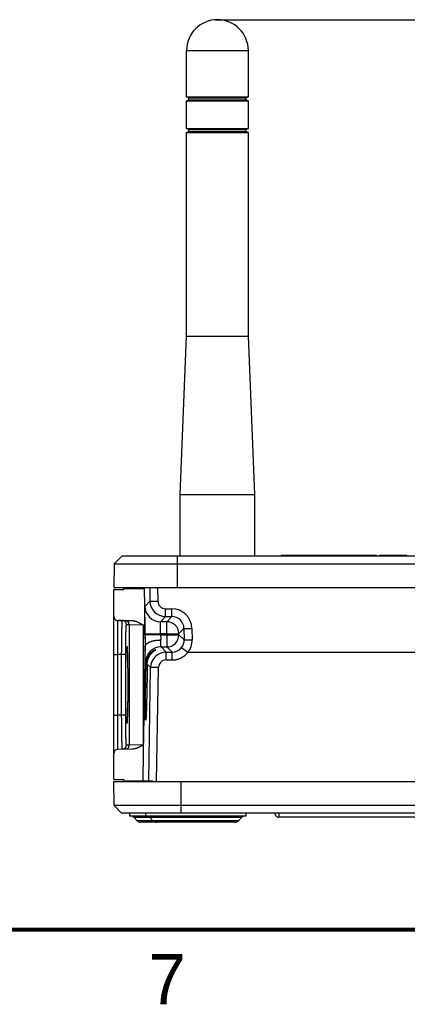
# Model space of a CAD drawing. Header units: inches. Extents: x 0 to 34, y 0 to 22.
# Tile 2 of 37: x 5.6 to 7.5, y 0.1 to 5. Entities that reach past the tile are written whole.
import ezdxf

# ---------------------------------------------------------------- set-up
doc = ezdxf.new("R2010")
doc.units = ezdxf.units.IN
doc.header["$LTSCALE"] = 1.87
doc.header["$MEASUREMENT"] = 0
doc.layers.get('0').update_dxf_attribs({"linetype": 'CONTINUOUS'})
doc.layers.add('DIMENSIONS', color=7, linetype='CONTINUOUS')
doc.styles.get("Standard").update_dxf_attribs({"font": 'txt', "width": 0.8})
doc.styles.add('TEXTSTYLE_2', font='txt')
doc.dimstyles.new('DIMSTYLE_1', dxfattribs={"dimtxt": 0.125, "dimasz": 0.18, "dimexe": 0.18, "dimexo": 0.0625, "dimgap": 0.09, "dimtad": 0, "dimtih": 1, "dimtoh": 1, "dimdec": 3, "dimzin": 4, "dimdsep": 46, "dimtxsty": 'STANDARD', "dimblk": '_FILLED', "dimblk1": '_FILLED', "dimblk2": '_FILLED', "dimcen": 0.09, "dimadec": 0, "dimazin": 0, "dimtp": 0.01, "dimtm": 0.01, "dimtfac": 1, "dimtdec": 3, "dimtofl": 0, "dimtmove": 0, "dimatfit": 3, "dimldrblk": '_FILLED', "dimfxl": 1, "dimtolj": 1, "dimtzin": 4, "dimarcsym": 0})

# ---------------------------------------------------------------- blocks, each defined once
blk = doc.blocks.new('_FILLED')
at = {"color": 0, "linetype": 'BYBLOCK'}
blk.add_solid([(0, 0), (-1, 0.174), (-1, -0.174)], dxfattribs=at)
blk = doc.blocks.new('*D21')
at = {"layer": 'DIMENSIONS', "color": 2, "linetype": 'CONTINUOUS'}
for p, q in [((6.5872, 5.0277), (11.9644, 5.0277)), ((11.8394, 5.0277), (11.8394, 3.1787)), ((11.8394, 1.0798), (11.8394, 2.9287)), ((9.3028, 1.0798), (11.9644, 1.0798))]:
    blk.add_line(p, q, dxfattribs=at)
at = {"layer": 'DIMENSIONS', "color": 2, "linetype": 'CONTINUOUS', "xscale": 0.18, "yscale": 0.18, "zscale": 0.18}
for p, rotation in [((11.8394, 5.0277), 90), ((11.8394, 1.0798), 270)]:
    blk.add_blockref('_FILLED', p, dxfattribs=dict(at, rotation=rotation))
at = {"layer": 'DIMENSIONS', "color": 2, "linetype": 'CONTINUOUS', "insert": (11.8394, 3.1162), "char_height": 0.125, "width": 1.425, "attachment_point": 2, "line_spacing_factor": 0.9}
blk.add_mtext('3.948{\\Ftxt.shx;\\W1.000000;\\H0.125000; }[100.28]', dxfattribs=at)

msp = doc.modelspace()

# ---------------------------------------------------------------- linework, layer by layer
at = {"color": 7, "linetype": 'CONTINUOUS'}
for p, q in [((6.4449, 4.6438), (6.4449, 4.8741)), ((6.4449, 4.8741), (6.752, 4.8741)), ((6.752, 4.6438), (6.752, 4.8741)), ((6.4567, 4.6389), (6.4449, 4.6438)), ((6.4449, 4.6438), (6.752, 4.6438)), ((6.4449, 4.6241), (6.4567, 4.629)), ((6.4449, 4.4863), (6.4449, 4.6241)), ((6.4449, 4.6241), (6.752, 4.6241)), ((6.4567, 4.629), (6.4567, 4.6389)), ((6.4567, 4.6389), (6.7402, 4.6389)), ((6.4567, 4.629), (6.7402, 4.629)), ((6.7402, 4.6389), (6.752, 4.6438)), ((6.7402, 4.629), (6.7402, 4.6389)), ((6.752, 4.6241), (6.7402, 4.629)), ((6.752, 4.4863), (6.752, 4.6241)), ((6.4567, 4.4814), (6.4449, 4.4863)), ((6.4449, 4.4863), (6.752, 4.4863)), ((6.4449, 4.4666), (6.4567, 4.4715)), ((6.4449, 3.4529), (6.4449, 4.4666)), ((6.4449, 4.4666), (6.752, 4.4666)), ((6.4567, 4.4715), (6.4567, 4.4814)), ((6.4567, 4.4814), (6.7402, 4.4814)), ((6.4567, 4.4715), (6.7402, 4.4715)), ((6.7402, 4.4814), (6.752, 4.4863)), ((6.7402, 4.4715), (6.7402, 4.4814)), ((6.752, 4.4666), (6.7402, 4.4715)), ((6.752, 3.4529), (6.752, 4.4666)), ((6.4124, 2.6655), (6.4449, 3.4529)), ((6.4449, 3.4529), (6.752, 3.4529)), ((6.7845, 2.6655), (6.752, 3.4529)), ((6.4124, 2.3594), (6.4124, 2.6655)), ((6.4124, 2.6655), (6.7845, 2.6655)), ((6.7845, 2.3594), (6.7845, 2.6655)), ((6.1247, 2.3594), (6.0846, 2.32)), ((6.1247, 2.3594), (9.5328, 2.3594)), ((6.3975, 2.3594), (6.3975, 2.2019)), ((6.9152, 2.3633), (6.9152, 2.3594)), ((6.9152, 2.3633), (7.3896, 2.3633)), ((6.9175, 2.3594), (6.9175, 2.3633)), ((7.0004, 2.3594), (7.0004, 2.3633)), ((7.0134, 2.3633), (7.0134, 2.3594)), ((7.0212, 2.3594), (7.0212, 2.3633)), ((7.1346, 2.3594), (7.1346, 2.3633)), ((7.1353, 2.3594), (7.1353, 2.3633)), ((7.1676, 2.3594), (7.1676, 2.3633)), ((7.1869, 2.3594), (7.1869, 2.3633)), ((7.3073, 2.3594), (7.3073, 2.3633)), ((7.3088, 2.3594), (7.3088, 2.3633)), ((7.343, 2.3594), (7.343, 2.3633)), ((7.3875, 2.3594), (7.3875, 2.3633)), ((7.3896, 2.3594), (7.3896, 2.3633)), ((7.4064, 2.3633), (7.5406, 2.3633)), ((7.4064, 2.3594), (7.4064, 2.3633)), ((7.4414, 2.3594), (7.4414, 2.3633)), ((7.5079, 2.3594), (7.5079, 2.3633)), ((7.5376, 2.3594), (7.5376, 2.3633)), ((7.5406, 2.3594), (7.5406, 2.3633)), ((6.0846, 2.32), (6.0826, 2.2019)), ((6.0846, 2.32), (6.3975, 2.32)), ((6.3975, 2.32), (9.26, 2.32)), ((6.0826, 2.2019), (9.5749, 2.2019)), ((6.0826, 2.059), (6.0826, 2.1919)), ((6.0826, 2.1919), (6.1336, 2.1919)), ((6.1336, 2.1919), (6.1338, 2.2019)), ((6.1337, 2.1979), (6.2332, 2.1979)), ((6.1908, 2.2019), (6.1908, 2.1979)), ((6.2331, 2.2019), (6.2383, 1.9093)), ((6.2615, 2.2019), (6.2627, 2.1348)), ((6.2661, 2.2019), (6.283, 2.2019)), ((6.3009, 2.2019), (6.302, 2.1348)), ((6.3009, 2.2019), (6.3009, 2.1979)), ((6.2375, 2.1087), (6.2627, 2.1348)), ((6.0826, 1.3772), (6.0826, 2.0588)), ((6.3155, 2.0321), (6.3406, 2.0582)), ((6.3406, 2.0582), (6.3406, 2.0969)), ((6.3406, 2.0969), (6.3719, 2.0969)), ((6.3406, 2.0582), (6.3719, 2.0582)), ((6.3462, 2.0321), (6.3719, 2.0582)), ((6.3719, 2.0582), (6.3719, 2.0969)), ((6.1022, 2.039), (6.1733, 2.0378)), ((6.1022, 2.0388), (6.1022, 2.039)), ((6.1263, 2.0383), (6.1022, 2.0388)), ((6.1022, 2.0385), (6.1022, 2.0388)), ((6.1027, 1.8687), (6.1022, 2.0385)), ((6.1263, 2.0383), (6.1399, 2.0383)), ((6.1459, 2.0183), (6.1596, 2.0183)), ((6.1596, 2.0183), (6.1596, 1.4176)), ((6.1596, 2.0183), (6.2295, 2.0168)), ((6.2295, 2.0168), (6.2296, 1.4192)), ((6.3462, 2.0321), (6.3155, 2.0321)), ((6.3462, 1.9721), (6.3462, 2.0321)), ((6.3156, 1.9721), (6.2376, 1.9707)), ((6.2377, 1.9652), (6.2376, 1.9707)), ((6.3157, 1.9666), (6.2377, 1.9652)), ((6.3157, 1.9665), (6.3156, 1.9721)), ((6.3462, 1.9721), (6.3156, 1.9721)), ((6.3157, 1.9665), (6.3463, 1.9666)), ((6.3462, 1.9721), (6.4062, 1.9732)), ((6.3463, 1.9666), (6.3462, 1.9721)), ((6.3463, 1.9666), (6.4063, 1.9676)), ((6.3463, 1.9666), (6.3463, 1.9066)), ((6.4062, 1.9732), (6.4318, 1.9992)), ((6.4063, 1.9676), (6.4062, 1.9732)), ((6.4063, 1.9676), (6.4328, 1.9415)), ((6.4318, 1.9992), (6.4328, 1.9415)), ((6.4712, 1.9992), (6.4722, 1.9416)), ((6.0826, 1.8687), (6.1027, 1.8687)), ((6.1027, 1.5673), (6.1027, 1.8687)), ((6.122, 1.8684), (6.1027, 1.8687)), ((6.122, 1.5676), (6.122, 1.8684)), ((6.1421, 1.8684), (6.122, 1.8684)), ((6.1421, 1.5676), (6.1421, 1.8684)), ((6.1489, 1.9005), (6.1491, 1.8988)), ((6.1491, 1.8988), (6.1492, 1.8968)), ((6.1492, 1.8968), (6.1494, 1.8945)), ((6.1494, 1.8945), (6.1495, 1.8918)), ((6.1495, 1.8918), (6.1497, 1.8887)), ((6.1497, 1.8887), (6.1499, 1.8852)), ((6.1499, 1.8852), (6.15, 1.8811)), ((6.1503, 1.8739), (6.1505, 1.8684)), ((6.1505, 1.8684), (6.1507, 1.8623)), ((6.1507, 1.8623), (6.1509, 1.8555)), ((6.2389, 1.9088), (6.2383, 1.9093)), ((6.2389, 1.9089), (6.2389, 1.9088)), ((6.3177, 1.9066), (6.3438, 1.8805)), ((6.3177, 1.9066), (6.3463, 1.9066)), ((6.3438, 1.8418), (6.3438, 1.8805)), ((6.3438, 1.8805), (6.3728, 1.8805)), ((6.3463, 1.9066), (6.3728, 1.8805)), ((6.3728, 1.8418), (6.3728, 1.8805)), ((6.4203, 1.9039), (6.4511, 1.8801)), ((6.452, 1.8799), (6.4512, 1.8801)), ((7.8372, 1.8799), (6.452, 1.8799)), ((6.1509, 1.8555), (6.1511, 1.8479)), ((6.1511, 1.8479), (6.1513, 1.8395)), ((6.1513, 1.8395), (6.1514, 1.8302)), ((6.1514, 1.8302), (6.1516, 1.8199)), ((6.1516, 1.8199), (6.1518, 1.8084)), ((6.2441, 1.8256), (6.2398, 1.8299)), ((6.2658, 1.8039), (6.249, 1.8207)), ((6.3438, 1.8418), (6.3728, 1.8418)), ((6.1518, 1.8084), (6.1519, 1.7958)), ((6.1519, 1.7958), (6.1521, 1.782)), ((6.1521, 1.782), (6.1522, 1.766)), ((6.2563, 1.2412), (6.2658, 1.8039)), ((6.2956, 1.2373), (6.3052, 1.8039)), ((6.1524, 1.7279), (6.1524, 1.709)), ((6.1522, 1.674), (6.1521, 1.659)), ((6.1523, 1.6908), (6.1522, 1.674)), ((6.1524, 1.709), (6.1523, 1.6908)), ((6.1517, 1.6232), (6.1516, 1.6132)), ((6.1519, 1.634), (6.1517, 1.6232)), ((6.152, 1.6459), (6.1519, 1.634)), ((6.1521, 1.659), (6.152, 1.6459)), ((6.1505, 1.5681), (6.1503, 1.5629)), ((6.1507, 1.5739), (6.1505, 1.5681)), ((6.1509, 1.5804), (6.1507, 1.5739)), ((6.1511, 1.5876), (6.1509, 1.5804)), ((6.1512, 1.5954), (6.1511, 1.5876)), ((6.1514, 1.604), (6.1512, 1.5954)), ((6.1516, 1.6132), (6.1514, 1.604)), ((6.0826, 1.5673), (6.1027, 1.5673)), ((6.1022, 1.3975), (6.1027, 1.5673)), ((6.122, 1.5676), (6.1027, 1.5673)), ((6.1421, 1.5676), (6.122, 1.5676)), ((6.1492, 1.5389), (6.1491, 1.5371)), ((6.1493, 1.5409), (6.1492, 1.5389)), ((6.1495, 1.5433), (6.1493, 1.5409)), ((6.1496, 1.5459), (6.1495, 1.5433)), ((6.1499, 1.5506), (6.1496, 1.5459)), ((6.1501, 1.5562), (6.1499, 1.5506)), ((6.1503, 1.5629), (6.1501, 1.5562)), ((6.0826, 1.2473), (6.0826, 1.377)), ((6.1733, 1.3982), (6.1022, 1.397)), ((6.1263, 1.3976), (6.1022, 1.3972)), ((6.1022, 1.3972), (6.1022, 1.3975)), ((6.1022, 1.397), (6.1022, 1.3972)), ((6.1399, 1.3976), (6.1263, 1.3976)), ((6.1596, 1.4176), (6.1459, 1.4176)), ((6.2295, 1.4192), (6.1596, 1.4176)), ((6.0826, 1.2473), (6.1336, 1.2473)), ((6.0847, 1.1171), (6.0826, 1.2373)), ((6.0826, 1.2373), (9.5749, 1.2373)), ((6.1338, 1.2373), (6.1336, 1.2473)), ((6.1337, 1.2412), (6.2756, 1.2412)), ((6.1908, 1.2373), (6.1908, 1.2412)), ((6.4172, 1.0798), (6.4172, 1.2373)), ((6.1219, 1.0798), (6.0847, 1.1171)), ((9.5728, 1.1171), (6.0847, 1.1171)), ((9.5356, 1.0798), (6.1219, 1.0798)), ((6.1614, 1.0798), (6.1614, 1.0648)), ((6.2402, 1.0798), (6.2402, 1.0648)), ((6.7402, 1.0798), (6.7402, 1.0648)), ((6.9032, 1.0795), (6.9032, 1.0601)), ((6.7402, 1.0648), (6.1614, 1.0648)), ((6.1991, 1.0422), (6.1838, 1.0575)), ((6.7178, 1.0575), (6.1838, 1.0575)), ((6.7025, 1.0422), (6.1991, 1.0422)), ((6.6848, 1.0348), (6.2168, 1.0348)), ((6.2778, 1.0422), (6.2625, 1.0575)), ((6.7025, 1.0422), (6.7178, 1.0575)), ((8.7543, 1.0601), (6.9032, 1.0601))]:
    msp.add_line(p, q, dxfattribs=at)
for points in [[(6.1484, 1.9054), (6.1484, 1.9054), (6.1484, 1.9054), (6.1484, 1.9053), (6.1484, 1.9051), (6.1485, 1.9049), (6.1485, 1.9046), (6.1486, 1.9043), (6.1486, 1.9039), (6.1487, 1.9035), (6.1487, 1.903), (6.1488, 1.9025), (6.1488, 1.9019), (6.1489, 1.9012), (6.1489, 1.9005)], [(6.15, 1.8811), (6.1502, 1.8765), (6.1503, 1.8739)], [(6.1522, 1.766), (6.1523, 1.7478), (6.1523, 1.738), (6.1524, 1.7279)], [(6.1491, 1.5371), (6.1489, 1.5355), (6.1489, 1.5349), (6.1488, 1.5342), (6.1488, 1.5337), (6.1487, 1.5331), (6.1487, 1.5327), (6.1486, 1.5322), (6.1486, 1.5319), (6.1485, 1.5315), (6.1485, 1.5312), (6.1485, 1.531), (6.1484, 1.5308), (6.1484, 1.5307), (6.1484, 1.5306), (6.1484, 1.5306)]]:
    msp.add_lwpolyline(points, dxfattribs=at)
at = {"color": 7, "linetype": 'CONTINUOUS', "const_width": 0.02}
msp.add_lwpolyline([(0.5, 0.5), (33.5, 0.5)], dxfattribs=at)
at = {"color": 7, "linetype": 'CONTINUOUS'}
for centre, radius, start, end in [((6.5984, 4.8741), 0.1535, 0, 180), ((6.3155, 2.1101), 0.078, 181.038, 269.9798), ((6.3407, 2.1362), 0.078, 181.011, 269.9883), ((6.3406, 2.1355), 0.0386, 180.984, 269.9967), ((6.1026, 2.059), 0.02, 180.7847, 269.0138), ((6.3718, 1.9976), 0.0993, 0.9671, 89.9962), ((6.3719, 1.9983), 0.0599, 0.9395, 89.9984), ((6.1259, 2.0183), 0.02, 359.9897, 88.9892), ((6.1396, 2.0183), 0.02, 359.9897, 88.9892), ((6.3462, 1.9721), 0.06, 1.0206, 89.9795), ((13.6785, 2.0962), 7.4419, 181.00898, 181.44341), ((7.7204, 2.0234), 1.4059, 182.3181, 183.3434), ((6.3463, 1.9666), 0.06, 270.0214, 0.9788), ((6.3728, 1.9405), 0.06, 322.3383, 0.9705), ((6.3728, 1.9399), 0.0993, 322.8475, 0.9795), ((6.0701, 1.8964), 0.079, 6.3404, 6.6416), ((6.3178, 1.8285), 0.078, 90.0213, 178.9965), ((6.3438, 1.8025), 0.078, 90.012, 179.0239), ((6.3728, 1.9405), 0.0599, 269.9806, 322.4034), ((6.3438, 1.8032), 0.0386, 90.0027, 179.0508), ((6.0681, 1.5398), 0.081, 353.3806, 353.6575), ((6.1026, 1.377), 0.02, 91, 180.0159), ((6.1259, 1.4176), 0.02, 271.0107, 0.0103), ((6.1396, 1.4176), 0.02, 271.0107, 0.0103), ((6.9032, 1.0798), 0.0197, 179.9965, 270), ((6.1661, 1.0398), 0.025, 45, 90), ((6.2168, 1.0598), 0.025, 225, 270), ((6.2448, 1.0398), 0.025, 45, 90), ((6.2955, 1.0598), 0.025, 225, 270), ((6.6848, 1.0598), 0.025, 270, 315), ((6.7355, 1.0398), 0.025, 90, 135)]:
    msp.add_arc(centre, radius, start, end, dxfattribs=at)
msp.add_ellipse((6.2631, -0.698), major_axis=(0.038, 2.2559), ratio=0.01745, start_param=0.536488, end_param=0.539895, dxfattribs=at)
for points, knots in [([(6.2615, 2.2019), (6.2615, 2.2019), (6.2615, 2.2019), (6.2615, 2.2019), (6.2615, 2.2019), (6.2616, 2.2018), (6.2616, 2.2018), (6.2616, 2.2018), (6.2617, 2.2018), (6.2617, 2.2018), (6.2618, 2.2017), (6.2619, 2.2017), (6.2621, 2.2017), (6.2622, 2.2016), (6.2625, 2.2016), (6.2627, 2.2016), (6.2629, 2.2017), (6.2632, 2.2017), (6.2635, 2.2017), (6.2638, 2.2018), (6.2642, 2.2018), (6.2646, 2.2019), (6.2648, 2.2019), (6.265, 2.2019)], [0, 0, 0, 0, 0.001474, 0.003554, 0.009595, 0.018008, 0.028559, 0.041013, 0.055175, 0.070949, 0.088283, 0.1275, 0.172794, 0.224463, 0.282842, 0.3482, 0.420685, 0.500308, 0.586969, 0.680436, 0.780482, 0.887003, 1, 1, 1, 1]), ([(6.2854, 2.2019), (6.286, 2.2019), (6.2869, 2.2019), (6.2881, 2.2018), (6.2891, 2.2017), (6.29, 2.2017), (6.291, 2.2017), (6.292, 2.2016), (6.2933, 2.2016), (6.2946, 2.2016), (6.2959, 2.2017), (6.2969, 2.2017), (6.2979, 2.2018), (6.2992, 2.2018), (6.3002, 2.2019), (6.3009, 2.2019)], [0, 0, 0, 0, 0.119354, 0.179902, 0.240974, 0.302527, 0.364521, 0.426916, 0.489671, 0.61611, 0.679712, 0.743514, 0.807489, 0.871602, 1, 1, 1, 1]), ([(6.2376, 1.9707), (6.2376, 1.973), (6.2375, 1.9774), (6.2374, 1.9841), (6.2373, 1.9907), (6.2372, 1.9995), (6.237, 2.0102), (6.2369, 2.0228), (6.2367, 2.0349), (6.2367, 2.0464), (6.2366, 2.0572), (6.2366, 2.0672), (6.2366, 2.0749), (6.2366, 2.0806), (6.2366, 2.0845), (6.2367, 2.0882), (6.2367, 2.0916), (6.2367, 2.0946), (6.2368, 2.0974), (6.2369, 2.0999), (6.2369, 2.1021), (6.237, 2.1037), (6.237, 2.1049), (6.2371, 2.1056), (6.2371, 2.1063), (6.2372, 2.1069), (6.2372, 2.1074), (6.2373, 2.1078), (6.2373, 2.1081), (6.2373, 2.1083), (6.2374, 2.1084), (6.2374, 2.1085), (6.2374, 2.1086), (6.2375, 2.1087), (6.2375, 2.1087), (6.2375, 2.1087)], [0, 0, 0, 0, 0.048513, 0.096913, 0.145083, 0.192912, 0.287097, 0.378575, 0.466485, 0.550015, 0.628358, 0.700775, 0.766607, 0.796848, 0.825204, 0.851615, 0.876026, 0.898383, 0.918628, 0.936706, 0.952572, 0.966196, 0.972159, 0.977553, 0.982374, 0.98662, 0.990286, 0.993369, 0.995873, 0.99691, 0.997805, 0.998559, 0.999173, 0.99965, 1, 1, 1, 1]), ([(6.2627, 2.1348), (6.2627, 2.1348), (6.2627, 2.1348), (6.2627, 2.1348), (6.2628, 2.1348), (6.2628, 2.1348), (6.2629, 2.1348), (6.2631, 2.1347), (6.2632, 2.1347), (6.2634, 2.1347), (6.2636, 2.1347), (6.264, 2.1347), (6.2646, 2.1347), (6.2652, 2.1346), (6.2659, 2.1346), (6.2667, 2.1346), (6.2676, 2.1346), (6.2685, 2.1346), (6.27, 2.1346), (6.2719, 2.1346), (6.2745, 2.1346), (6.2774, 2.1346), (6.2804, 2.1346), (6.2837, 2.1346), (6.2872, 2.1346), (6.2908, 2.1347), (6.2957, 2.1347), (6.2995, 2.1348), (6.302, 2.1348)], [0, 0, 0, 0, 0.000352, 0.00083, 0.002197, 0.00413, 0.006639, 0.009726, 0.013392, 0.017635, 0.022455, 0.033813, 0.047441, 0.063311, 0.081384, 0.101619, 0.12397, 0.148383, 0.174802, 0.233402, 0.299222, 0.371641, 0.449977, 0.533495, 0.621408, 0.712888, 0.807074, 1, 1, 1, 1]), ([(6.122, 1.8684), (6.122, 1.8739), (6.122, 1.885), (6.1221, 1.9014), (6.1222, 1.9175), (6.1224, 1.9332), (6.1226, 1.9482), (6.1228, 1.9625), (6.1231, 1.9758), (6.1234, 1.9882), (6.1236, 1.9977), (6.1238, 2.0048), (6.124, 2.0096), (6.1242, 2.014), (6.1244, 2.0181), (6.1245, 2.0219), (6.1247, 2.0253), (6.1249, 2.0283), (6.1251, 2.0305), (6.1252, 2.0321), (6.1253, 2.0332), (6.1254, 2.0342), (6.1255, 2.035), (6.1256, 2.0358), (6.1257, 2.0365), (6.1258, 2.037), (6.1259, 2.0374), (6.1259, 2.0377), (6.126, 2.0379), (6.126, 2.038), (6.1261, 2.0381), (6.1261, 2.0382), (6.1262, 2.0383), (6.1262, 2.0383), (6.1263, 2.0383), (6.1263, 2.0383)], [0, 0, 0, 0, 0.09789, 0.194838, 0.289911, 0.382195, 0.470801, 0.554877, 0.633613, 0.706251, 0.772094, 0.802267, 0.830509, 0.856753, 0.880936, 0.903001, 0.922894, 0.940569, 0.955985, 0.962835, 0.969107, 0.974799, 0.979907, 0.98443, 0.988366, 0.991714, 0.994476, 0.995639, 0.996657, 0.997532, 0.998267, 0.998866, 0.999339, 0.999704, 1, 1, 1, 1]), ([(6.1421, 1.8684), (6.1421, 1.8733), (6.1421, 1.883), (6.1422, 1.8975), (6.1423, 1.9118), (6.1424, 1.9256), (6.1426, 1.9388), (6.1428, 1.9514), (6.143, 1.9632), (6.1432, 1.9741), (6.1435, 1.9825), (6.1437, 1.9887), (6.1438, 1.993), (6.144, 1.9969), (6.1441, 2.0005), (6.1443, 2.0038), (6.1445, 2.0068), (6.1446, 2.0095), (6.1448, 2.0115), (6.1449, 2.0129), (6.145, 2.0138), (6.1451, 2.0147), (6.1452, 2.0154), (6.1453, 2.0161), (6.1454, 2.0167), (6.1455, 2.0172), (6.1455, 2.0175), (6.1456, 2.0178), (6.1456, 2.0179), (6.1457, 2.018), (6.1457, 2.0181), (6.1458, 2.0182), (6.1458, 2.0183), (6.1459, 2.0183), (6.1459, 2.0183), (6.1459, 2.0183)], [0, 0, 0, 0, 0.097876, 0.194811, 0.28987, 0.382141, 0.470729, 0.554796, 0.633523, 0.706148, 0.771987, 0.802152, 0.830385, 0.856623, 0.880808, 0.902877, 0.922771, 0.940444, 0.955861, 0.962713, 0.968988, 0.974683, 0.979795, 0.984319, 0.988255, 0.991603, 0.994366, 0.99553, 0.996553, 0.997436, 0.998183, 0.998799, 0.999291, 0.999679, 1, 1, 1, 1]), ([(6.1733, 2.0378), (6.1746, 2.0378), (6.1771, 2.0376), (6.1809, 2.0372), (6.1846, 2.0365), (6.1895, 2.0353), (6.1956, 2.0334), (6.2014, 2.0311), (6.2061, 2.0291), (6.2106, 2.027), (6.2163, 2.0241), (6.2229, 2.0205), (6.2273, 2.018), (6.2295, 2.0168)], [0, 0, 0, 0, 0.062501, 0.125005, 0.187508, 0.250014, 0.374999, 0.499993, 0.562499, 0.625002, 0.750002, 0.875002, 1, 1, 1, 1]), ([(6.3156, 1.9721), (6.3154, 1.976), (6.3152, 1.9817), (6.315, 1.9893), (6.3148, 1.9948), (6.3147, 2), (6.3146, 2.005), (6.3146, 2.0097), (6.3145, 2.014), (6.3146, 2.018), (6.3146, 2.0215), (6.3146, 2.0241), (6.3147, 2.026), (6.3148, 2.0272), (6.3148, 2.0283), (6.3149, 2.0292), (6.315, 2.0301), (6.315, 2.0307), (6.3151, 2.0311), (6.3152, 2.0313), (6.3152, 2.0315), (6.3152, 2.0317), (6.3153, 2.0319), (6.3153, 2.032), (6.3154, 2.032), (6.3154, 2.0321), (6.3154, 2.0321), (6.3155, 2.0321)], [0, 0, 0, 0, 0.192677, 0.286746, 0.378116, 0.465926, 0.549346, 0.62759, 0.699921, 0.765658, 0.824185, 0.874956, 0.897284, 0.917504, 0.93557, 0.951446, 0.965097, 0.976502, 0.981358, 0.985648, 0.989374, 0.99254, 0.995157, 0.997241, 0.998093, 0.998829, 1, 1, 1, 1]), ([(6.4318, 1.9992), (6.4318, 1.9992), (6.4318, 1.9992), (6.4318, 1.9992), (6.4319, 1.9992), (6.432, 1.9992), (6.4321, 1.9992), (6.4322, 1.9992), (6.4323, 1.9991), (6.4325, 1.9991), (6.4328, 1.9991), (6.4332, 1.9991), (6.4337, 1.9991), (6.4343, 1.9991), (6.435, 1.999), (6.4358, 1.999), (6.4367, 1.999), (6.4377, 1.999), (6.4391, 1.999), (6.4411, 1.999), (6.4437, 1.999), (6.4465, 1.999), (6.4496, 1.999), (6.4529, 1.999), (6.4563, 1.999), (6.4599, 1.9991), (6.4649, 1.9991), (6.4686, 1.9992), (6.4712, 1.9992)], [0, 0, 0, 0, 0.000355, 0.000837, 0.002209, 0.004149, 0.006665, 0.009758, 0.01343, 0.017679, 0.022505, 0.033873, 0.047511, 0.063388, 0.081469, 0.101711, 0.124066, 0.148483, 0.174905, 0.233509, 0.299327, 0.371742, 0.450071, 0.533578, 0.621477, 0.712942, 0.807111, 1, 1, 1, 1]), ([(6.239, 1.9089), (6.239, 1.9095), (6.2391, 1.9105), (6.2395, 1.9121), (6.24, 1.9137), (6.2407, 1.9153), (6.2416, 1.9168), (6.2427, 1.9183), (6.244, 1.9198), (6.2454, 1.9213), (6.247, 1.9228), (6.2488, 1.9242), (6.2507, 1.9255), (6.2527, 1.9269), (6.255, 1.9282), (6.2573, 1.9294), (6.2598, 1.9306), (6.2634, 1.9322), (6.2682, 1.934), (6.2743, 1.9359), (6.2807, 1.9375), (6.2864, 1.9386), (6.291, 1.9394), (6.2946, 1.9399), (6.2983, 1.9404), (6.3019, 1.9407), (6.3057, 1.941), (6.3088, 1.9412), (6.3113, 1.9413), (6.3138, 1.9414), (6.3157, 1.9414), (6.3169, 1.9414)], [0, 0, 0, 0, 0.017675, 0.035632, 0.054069, 0.073133, 0.092963, 0.113678, 0.135371, 0.158114, 0.181963, 0.206956, 0.233116, 0.260451, 0.288961, 0.318634, 0.349448, 0.381375, 0.448409, 0.519391, 0.593884, 0.671386, 0.711099, 0.751354, 0.792078, 0.833193, 0.874622, 0.916287, 0.937182, 0.958108, 1, 1, 1, 1]), ([(6.3177, 1.9066), (6.3177, 1.9066), (6.3177, 1.9066), (6.3177, 1.9066), (6.3176, 1.9067), (6.3176, 1.9068), (6.3175, 1.9069), (6.3175, 1.9071), (6.3174, 1.9073), (6.3174, 1.9077), (6.3173, 1.9081), (6.3172, 1.9086), (6.3171, 1.9095), (6.317, 1.9107), (6.317, 1.9123), (6.3169, 1.9142), (6.3168, 1.9164), (6.3168, 1.9188), (6.3168, 1.9214), (6.3167, 1.9243), (6.3167, 1.9274), (6.3168, 1.9307), (6.3168, 1.9354), (6.3169, 1.939), (6.3169, 1.9414)], [0, 0, 0, 0, 0.001432, 0.003195, 0.005366, 0.007988, 0.01108, 0.014658, 0.0233, 0.033954, 0.046629, 0.061323, 0.078026, 0.117396, 0.164581, 0.219367, 0.281495, 0.35067, 0.426556, 0.508785, 0.596954, 0.690632, 0.789359, 1, 1, 1, 1]), ([(6.4328, 1.9416), (6.4328, 1.9416), (6.4328, 1.9415), (6.4328, 1.9415), (6.4329, 1.9415), (6.433, 1.9415), (6.4331, 1.9415), (6.4332, 1.9415), (6.4333, 1.9415), (6.4335, 1.9414), (6.4338, 1.9414), (6.4341, 1.9414), (6.4347, 1.9414), (6.4353, 1.9414), (6.436, 1.9413), (6.4368, 1.9413), (6.4377, 1.9413), (6.4387, 1.9413), (6.4401, 1.9413), (6.4421, 1.9413), (6.4447, 1.9413), (6.4475, 1.9413), (6.4506, 1.9413), (6.4538, 1.9413), (6.4573, 1.9413), (6.4609, 1.9414), (6.4659, 1.9415), (6.4696, 1.9415), (6.4722, 1.9416)], [0, 0, 0, 0, 0.000355, 0.000837, 0.002209, 0.004149, 0.006665, 0.009758, 0.01343, 0.017679, 0.022505, 0.033873, 0.047511, 0.063388, 0.081469, 0.101711, 0.124066, 0.148483, 0.174905, 0.233509, 0.299327, 0.371742, 0.450071, 0.533578, 0.621477, 0.712942, 0.807111, 1, 1, 1, 1]), ([(6.1426, 1.718), (6.1426, 1.7251), (6.1426, 1.7393), (6.1427, 1.7603), (6.1429, 1.7808), (6.1431, 1.8005), (6.1433, 1.8192), (6.1436, 1.834), (6.1438, 1.8451), (6.144, 1.8529), (6.1442, 1.8603), (6.1444, 1.8673), (6.1446, 1.8737), (6.1449, 1.8797), (6.1451, 1.8852), (6.1453, 1.8902), (6.1456, 1.8946), (6.1458, 1.8979), (6.146, 1.9003), (6.1461, 1.9019), (6.1462, 1.9034), (6.1464, 1.9047), (6.1465, 1.9058), (6.1466, 1.9069), (6.1468, 1.9077), (6.1469, 1.9084), (6.147, 1.9088), (6.147, 1.9091), (6.1471, 1.9093), (6.1472, 1.9095), (6.1472, 1.9096), (6.1473, 1.9098), (6.1474, 1.9098), (6.1474, 1.9099), (6.1474, 1.9099), (6.1475, 1.9099), (6.1475, 1.9099), (6.1476, 1.9099), (6.1476, 1.9098), (6.1477, 1.9098), (6.1477, 1.9097), (6.1478, 1.9095), (6.1479, 1.9093), (6.1479, 1.9091), (6.148, 1.9089), (6.1481, 1.9086), (6.1481, 1.9082), (6.1482, 1.9079), (6.1483, 1.9073), (6.1484, 1.9065), (6.1485, 1.9059), (6.1485, 1.9055)], [0, 0, 0, 0, 0.108577, 0.215801, 0.320337, 0.4209, 0.516244, 0.605191, 0.6469, 0.686587, 0.724136, 0.759435, 0.792367, 0.822828, 0.850734, 0.876009, 0.898576, 0.918362, 0.927193, 0.935309, 0.942704, 0.949373, 0.955311, 0.960513, 0.964974, 0.968692, 0.970274, 0.971671, 0.972885, 0.973919, 0.974777, 0.975466, 0.976, 0.976217, 0.976409, 0.976586, 0.976759, 0.97714, 0.977371, 0.977634, 0.978276, 0.979085, 0.980068, 0.981231, 0.982576, 0.984106, 0.985821, 0.987721, 0.989807, 0.994534, 1, 1, 1, 1]), ([(6.1486, 1.9051), (6.1486, 1.9044), (6.1488, 1.903), (6.149, 1.9007), (6.1492, 1.8981), (6.1494, 1.8952), (6.1496, 1.8919), (6.1498, 1.887), (6.1501, 1.8801), (6.1504, 1.871), (6.1508, 1.8608), (6.151, 1.8496), (6.1513, 1.8374), (6.1516, 1.8244), (6.1518, 1.8056), (6.1521, 1.7808), (6.1523, 1.7552), (6.1524, 1.7341), (6.1524, 1.7234), (6.1524, 1.718)], [0, 0, 0, 0, 0.01054, 0.022815, 0.036808, 0.052498, 0.069857, 0.088852, 0.131617, 0.180522, 0.235237, 0.295366, 0.360504, 0.430187, 0.503893, 0.661268, 0.8282, 0.913794, 1, 1, 1, 1]), ([(6.2383, 1.9093), (6.238, 1.8889), (6.2374, 1.8583), (6.2367, 1.8174), (6.2362, 1.7868), (6.2357, 1.7562), (6.2352, 1.7255), (6.2346, 1.6949), (6.2341, 1.6643), (6.2336, 1.6336), (6.2332, 1.6081), (6.2328, 1.5877), (6.2324, 1.5672), (6.2319, 1.5417), (6.2313, 1.5111), (6.2305, 1.4702), (6.23, 1.4396), (6.2296, 1.4192)], [0, 0, 0, 0, 0.125, 0.1875, 0.25, 0.3125, 0.375, 0.4375, 0.5, 0.5625, 0.625, 0.65625, 0.6875, 0.75, 0.8125, 0.875, 1, 1, 1, 1]), ([(6.2398, 1.8299), (6.2398, 1.8299), (6.2397, 1.8299), (6.2397, 1.83), (6.2397, 1.8301), (6.2396, 1.8302), (6.2396, 1.8304), (6.2396, 1.8307), (6.2395, 1.8309), (6.2395, 1.8312), (6.2394, 1.8317), (6.2394, 1.8325), (6.2393, 1.8335), (6.2393, 1.8346), (6.2392, 1.8359), (6.2391, 1.8374), (6.2391, 1.839), (6.239, 1.8408), (6.239, 1.8428), (6.239, 1.8449), (6.2389, 1.8479), (6.2389, 1.8522), (6.2388, 1.8576), (6.2388, 1.8636), (6.2388, 1.8701), (6.2388, 1.8771), (6.2388, 1.8845), (6.2388, 1.8924), (6.2389, 1.9005), (6.2389, 1.9061), (6.2389, 1.9089)], [0, 0, 0, 0, 0.000422, 0.000953, 0.002373, 0.00429, 0.006711, 0.009643, 0.01309, 0.017057, 0.021546, 0.032078, 0.044667, 0.059298, 0.075958, 0.094628, 0.115293, 0.137933, 0.162518, 0.189012, 0.21738, 0.27959, 0.348866, 0.42491, 0.507341, 0.595735, 0.689675, 0.78872, 0.892432, 1, 1, 1, 1]), ([(6.2919, 1.8926), (6.2919, 1.8926), (6.2918, 1.8926), (6.2917, 1.8926), (6.2916, 1.8926), (6.2914, 1.8925), (6.2911, 1.8925), (6.2907, 1.8923), (6.2902, 1.8921), (6.2896, 1.8919), (6.289, 1.8917), (6.288, 1.8913), (6.2868, 1.8907), (6.2851, 1.89), (6.2833, 1.889), (6.2815, 1.888), (6.2795, 1.8868), (6.2775, 1.8856), (6.2755, 1.8842), (6.2727, 1.8821), (6.2693, 1.8793), (6.2652, 1.8754), (6.2613, 1.871), (6.2575, 1.8661), (6.254, 1.8607), (6.2509, 1.8548), (6.2487, 1.8494), (6.2472, 1.8449), (6.2462, 1.8413), (6.2454, 1.8375), (6.2445, 1.8323), (6.2442, 1.8283), (6.2441, 1.8256)], [0, 0, 0, 0, 0.000928, 0.002114, 0.003558, 0.005258, 0.009409, 0.01452, 0.020539, 0.027404, 0.035056, 0.043435, 0.062147, 0.083125, 0.106014, 0.130531, 0.156445, 0.183579, 0.211792, 0.24098, 0.301972, 0.366157, 0.433369, 0.5036, 0.576964, 0.653669, 0.733991, 0.77562, 0.818281, 0.862019, 0.906806, 1, 1, 1, 1]), ([(6.249, 1.8207), (6.249, 1.8221), (6.2491, 1.8249), (6.2496, 1.8305), (6.2504, 1.8358), (6.2516, 1.841), (6.253, 1.8458), (6.2551, 1.8515), (6.2581, 1.8579), (6.2615, 1.8637), (6.2651, 1.869), (6.2683, 1.873), (6.271, 1.876), (6.2729, 1.878), (6.2749, 1.8799), (6.2769, 1.8817), (6.2789, 1.8833), (6.2808, 1.8849), (6.2826, 1.8863), (6.2844, 1.8875), (6.2859, 1.8885), (6.2869, 1.8892), (6.2877, 1.8897), (6.2884, 1.8901), (6.2891, 1.8906), (6.2897, 1.8909), (6.2902, 1.8913), (6.2906, 1.8915), (6.2909, 1.8917), (6.2911, 1.8919), (6.2913, 1.892), (6.2915, 1.8921), (6.2916, 1.8922), (6.2917, 1.8923), (6.2918, 1.8924), (6.2919, 1.8924), (6.292, 1.8925), (6.292, 1.8925), (6.292, 1.8926), (6.292, 1.8926), (6.292, 1.8926), (6.292, 1.8926), (6.292, 1.8926), (6.292, 1.8926), (6.2919, 1.8926), (6.2919, 1.8926)], [0, 0, 0, 0, 0.049028, 0.096886, 0.189184, 0.233753, 0.277257, 0.361159, 0.441146, 0.517422, 0.590127, 0.659305, 0.692554, 0.72487, 0.756212, 0.786515, 0.815696, 0.843638, 0.870196, 0.895172, 0.918323, 0.92912, 0.939341, 0.948936, 0.957853, 0.966035, 0.973424, 0.979961, 0.982891, 0.985585, 0.988038, 0.990242, 0.992193, 0.993886, 0.995316, 0.996482, 0.997388, 0.998043, 0.998288, 0.99849, 0.998668, 0.998849, 0.99906, 0.999316, 1, 1, 1, 1]), ([(6.3728, 1.8418), (6.3747, 1.8418), (6.3785, 1.842), (6.3841, 1.8424), (6.3897, 1.8432), (6.3952, 1.8443), (6.4007, 1.8458), (6.406, 1.8475), (6.4113, 1.8495), (6.4164, 1.8519), (6.4214, 1.8545), (6.4263, 1.8574), (6.4302, 1.86), (6.4332, 1.8623), (6.4354, 1.864), (6.4376, 1.8658), (6.4397, 1.8677), (6.4414, 1.8693), (6.4427, 1.8706), (6.4441, 1.872), (6.4454, 1.8733), (6.4466, 1.8747), (6.4476, 1.8758), (6.4485, 1.8768), (6.4497, 1.8783), (6.4506, 1.8794), (6.4512, 1.8801)], [0, 0, 0, 0, 0.062499, 0.125, 0.187499, 0.249999, 0.312499, 0.374998, 0.437497, 0.499996, 0.562494, 0.624991, 0.687489, 0.71874, 0.749991, 0.781242, 0.812496, 0.843747, 0.859371, 0.874994, 0.906243, 0.92187, 0.937499, 0.953128, 0.968754, 1, 1, 1, 1]), ([(6.2416, 1.718), (6.2418, 1.7276), (6.2421, 1.7465), (6.2427, 1.7743), (6.2434, 1.8006), (6.2439, 1.8175), (6.2441, 1.8256)], [0, 0, 0, 0, 0.267846, 0.528262, 0.774487, 1, 1, 1, 1]), ([(6.249, 1.8207), (6.249, 1.8129), (6.2489, 1.7966), (6.2486, 1.7715), (6.2483, 1.7451), (6.248, 1.7271), (6.2478, 1.718)], [0, 0, 0, 0, 0.228197, 0.474834, 0.734107, 1, 1, 1, 1]), ([(6.3052, 1.8039), (6.3026, 1.8039), (6.2989, 1.804), (6.2939, 1.804), (6.2903, 1.8041), (6.2869, 1.8041), (6.2836, 1.8041), (6.2805, 1.8041), (6.2777, 1.8041), (6.2751, 1.8041), (6.2731, 1.8041), (6.2717, 1.8041), (6.2707, 1.8041), (6.2698, 1.8041), (6.269, 1.8041), (6.2683, 1.804), (6.2677, 1.804), (6.2672, 1.804), (6.2668, 1.804), (6.2665, 1.804), (6.2663, 1.804), (6.2662, 1.8039), (6.2661, 1.8039), (6.266, 1.8039), (6.2659, 1.8039), (6.2659, 1.8039), (6.2658, 1.8039), (6.2658, 1.8039), (6.2658, 1.8039)], [0, 0, 0, 0, 0.192853, 0.287006, 0.378456, 0.466342, 0.549839, 0.628161, 0.700571, 0.766389, 0.824995, 0.85142, 0.875841, 0.898201, 0.918449, 0.936537, 0.952422, 0.966069, 0.977447, 0.982278, 0.986533, 0.99021, 0.99331, 0.995832, 0.997778, 0.999157, 0.999642, 1, 1, 1, 1]), ([(6.1485, 1.5305), (6.1485, 1.5302), (6.1484, 1.5295), (6.1483, 1.5287), (6.1482, 1.5281), (6.1481, 1.5277), (6.1481, 1.5274), (6.148, 1.5271), (6.1479, 1.5269), (6.1479, 1.5266), (6.1478, 1.5265), (6.1477, 1.5263), (6.1477, 1.5262), (6.1476, 1.5262), (6.1476, 1.5261), (6.1475, 1.5261), (6.1475, 1.5261), (6.1474, 1.5261), (6.1474, 1.5261), (6.1474, 1.5261), (6.1473, 1.5262), (6.1472, 1.5263), (6.1472, 1.5265), (6.1471, 1.5267), (6.147, 1.5269), (6.147, 1.5272), (6.1469, 1.5276), (6.1468, 1.5282), (6.1466, 1.5291), (6.1465, 1.5301), (6.1464, 1.5313), (6.1462, 1.5326), (6.1461, 1.534), (6.146, 1.5356), (6.1458, 1.538), (6.1456, 1.5414), (6.1453, 1.5458), (6.1451, 1.5508), (6.1449, 1.5562), (6.1446, 1.5622), (6.1444, 1.5687), (6.1442, 1.5756), (6.144, 1.583), (6.1438, 1.5908), (6.1436, 1.602), (6.1433, 1.6168), (6.1431, 1.6355), (6.1429, 1.6552), (6.1427, 1.6757), (6.1426, 1.6967), (6.1426, 1.7109), (6.1426, 1.718)], [0, 0, 0, 0, 0.005483, 0.010226, 0.012319, 0.014227, 0.015948, 0.017485, 0.018838, 0.020008, 0.020999, 0.021815, 0.022464, 0.022731, 0.022964, 0.023349, 0.023522, 0.023698, 0.023889, 0.024104, 0.024631, 0.025314, 0.026165, 0.027193, 0.028401, 0.029792, 0.031368, 0.035077, 0.039528, 0.044719, 0.050646, 0.057304, 0.064689, 0.072795, 0.081618, 0.101389, 0.123942, 0.149203, 0.177098, 0.207552, 0.240479, 0.27577, 0.313314, 0.353, 0.394713, 0.483665, 0.57902, 0.6796, 0.784154, 0.8914, 1, 1, 1, 1]), ([(6.1524, 1.718), (6.1524, 1.7126), (6.1524, 1.7019), (6.1523, 1.6808), (6.1521, 1.6552), (6.1518, 1.6304), (6.1516, 1.6116), (6.1513, 1.5986), (6.151, 1.5864), (6.1508, 1.5752), (6.1504, 1.565), (6.1501, 1.5559), (6.1498, 1.549), (6.1496, 1.544), (6.1494, 1.5408), (6.1492, 1.5379), (6.149, 1.5353), (6.1488, 1.533), (6.1486, 1.5316), (6.1486, 1.5309)], [0, 0, 0, 0, 0.086205, 0.171798, 0.338728, 0.496101, 0.569808, 0.63949, 0.704624, 0.764757, 0.819475, 0.868377, 0.911144, 0.93014, 0.947499, 0.963188, 0.977181, 0.989458, 1, 1, 1, 1]), ([(6.2417, 1.5425), (6.2417, 1.5425), (6.2416, 1.5426), (6.2415, 1.5428), (6.2414, 1.5431), (6.2414, 1.5434), (6.2414, 1.5436), (6.2414, 1.5438), (6.2413, 1.544), (6.2413, 1.5442), (6.2413, 1.5445), (6.2413, 1.5448), (6.2412, 1.5453), (6.2412, 1.5458), (6.2411, 1.5465), (6.2411, 1.5472), (6.241, 1.5481), (6.241, 1.5493), (6.2409, 1.5506), (6.2409, 1.552), (6.2408, 1.5534), (6.2408, 1.5547), (6.2407, 1.5561), (6.2407, 1.5575), (6.2407, 1.5593), (6.2406, 1.5616), (6.2406, 1.5643), (6.2405, 1.5671), (6.2405, 1.5698), (6.2405, 1.5726), (6.2405, 1.5753), (6.2404, 1.5781), (6.2404, 1.5817), (6.2404, 1.5863), (6.2404, 1.5918), (6.2404, 1.5973), (6.2404, 1.6028), (6.2404, 1.6082), (6.2404, 1.6137), (6.2405, 1.621), (6.2405, 1.6302), (6.2406, 1.6412), (6.2407, 1.6521), (6.2408, 1.6631), (6.2409, 1.6741), (6.2411, 1.6851), (6.2413, 1.696), (6.2414, 1.707), (6.2415, 1.7143), (6.2416, 1.718)], [0, 0, 0, 0, 0.000991, 0.001959, 0.003891, 0.005861, 0.006853, 0.007843, 0.008827, 0.009808, 0.01176, 0.013704, 0.015646, 0.019543, 0.023452, 0.027365, 0.031275, 0.039086, 0.046895, 0.054708, 0.062521, 0.070334, 0.078146, 0.085958, 0.09377, 0.109395, 0.12502, 0.140645, 0.156269, 0.171894, 0.187519, 0.203143, 0.218768, 0.250017, 0.281266, 0.312516, 0.343765, 0.375014, 0.406264, 0.437513, 0.500011, 0.56251, 0.625009, 0.687507, 0.750006, 0.812504, 0.875003, 0.937501, 1, 1, 1, 1]), ([(6.2478, 1.718), (6.2477, 1.7123), (6.2475, 1.7008), (6.2472, 1.6839), (6.2468, 1.6672), (6.2465, 1.6511), (6.2461, 1.6356), (6.2457, 1.6208), (6.2452, 1.607), (6.2449, 1.5962), (6.2446, 1.5881), (6.2444, 1.5825), (6.2442, 1.5772), (6.244, 1.5723), (6.2438, 1.5677), (6.2435, 1.5635), (6.2433, 1.5596), (6.2431, 1.5561), (6.243, 1.553), (6.2428, 1.5503), (6.2426, 1.5483), (6.2425, 1.5469), (6.2424, 1.546), (6.2423, 1.5452), (6.2422, 1.5445), (6.2421, 1.544), (6.2421, 1.5436), (6.242, 1.5434), (6.242, 1.5432), (6.242, 1.543), (6.2419, 1.5428), (6.2419, 1.5427), (6.2418, 1.5426), (6.2418, 1.5425), (6.2418, 1.5425), (6.2418, 1.5425), (6.2417, 1.5425), (6.2417, 1.5425), (6.2417, 1.5425)], [0, 0, 0, 0, 0.097897, 0.194806, 0.289813, 0.382059, 0.470707, 0.554918, 0.633825, 0.706526, 0.74027, 0.772171, 0.80218, 0.830247, 0.856328, 0.880378, 0.902355, 0.922216, 0.939919, 0.955419, 0.968673, 0.974443, 0.979636, 0.984245, 0.988265, 0.991692, 0.993182, 0.994522, 0.995712, 0.996753, 0.997643, 0.998386, 0.998981, 0.999436, 0.999614, 0.999763, 0.999889, 1, 1, 1, 1]), ([(6.1263, 1.3976), (6.1263, 1.3976), (6.1262, 1.3977), (6.1262, 1.3977), (6.1261, 1.3978), (6.1261, 1.3979), (6.126, 1.398), (6.126, 1.3981), (6.1259, 1.3983), (6.1259, 1.3986), (6.1258, 1.399), (6.1257, 1.3995), (6.1256, 1.4002), (6.1255, 1.4009), (6.1254, 1.4018), (6.1253, 1.4028), (6.1252, 1.4038), (6.1251, 1.4055), (6.1249, 1.4077), (6.1247, 1.4107), (6.1245, 1.4141), (6.1244, 1.4178), (6.1242, 1.4219), (6.124, 1.4264), (6.1238, 1.4312), (6.1236, 1.4383), (6.1234, 1.4478), (6.1231, 1.4601), (6.1228, 1.4735), (6.1226, 1.4878), (6.1224, 1.5028), (6.1222, 1.5184), (6.1221, 1.5346), (6.122, 1.551), (6.122, 1.5621), (6.122, 1.5676)], [0, 0, 0, 0, 0.000296, 0.000661, 0.001134, 0.001733, 0.002468, 0.003343, 0.004361, 0.005524, 0.008286, 0.011635, 0.015571, 0.020093, 0.025202, 0.030893, 0.037166, 0.044015, 0.059431, 0.077107, 0.097, 0.119064, 0.143247, 0.169491, 0.197733, 0.227906, 0.293749, 0.366388, 0.445123, 0.529199, 0.617805, 0.710089, 0.805162, 0.90211, 1, 1, 1, 1]), ([(6.1459, 1.4176), (6.1459, 1.4176), (6.1459, 1.4177), (6.1458, 1.4177), (6.1458, 1.4178), (6.1457, 1.4178), (6.1457, 1.4179), (6.1456, 1.4181), (6.1456, 1.4182), (6.1455, 1.4184), (6.1455, 1.4188), (6.1454, 1.4193), (6.1453, 1.4199), (6.1452, 1.4206), (6.1451, 1.4213), (6.145, 1.4222), (6.1449, 1.4231), (6.1448, 1.4245), (6.1446, 1.4265), (6.1445, 1.4292), (6.1443, 1.4322), (6.1441, 1.4355), (6.144, 1.4391), (6.1438, 1.443), (6.1437, 1.4473), (6.1435, 1.4535), (6.1432, 1.4619), (6.143, 1.4728), (6.1428, 1.4846), (6.1426, 1.4971), (6.1424, 1.5104), (6.1423, 1.5242), (6.1422, 1.5385), (6.1421, 1.553), (6.1421, 1.5627), (6.1421, 1.5676)], [0, 0, 0, 0, 0.000321, 0.000708, 0.0012, 0.001815, 0.002562, 0.003443, 0.004465, 0.005628, 0.00839, 0.011741, 0.01568, 0.020207, 0.02532, 0.031015, 0.03729, 0.04414, 0.059556, 0.077231, 0.097129, 0.119197, 0.143377, 0.169612, 0.197845, 0.228015, 0.293853, 0.366476, 0.445207, 0.52927, 0.617858, 0.71013, 0.805189, 0.902125, 1, 1, 1, 1]), ([(6.2297, 1.4188), (6.2294, 1.4187), (6.2289, 1.4186), (6.2283, 1.4184), (6.2279, 1.4182), (6.2275, 1.418), (6.2269, 1.4177), (6.2264, 1.4174), (6.2258, 1.4171), (6.2254, 1.4169), (6.225, 1.4166), (6.2244, 1.4163), (6.2237, 1.416), (6.2229, 1.4155), (6.2221, 1.415), (6.2213, 1.4146), (6.2204, 1.4141), (6.2196, 1.4137), (6.2188, 1.4132), (6.2176, 1.4126), (6.2162, 1.4119), (6.2146, 1.411), (6.2123, 1.4099), (6.2095, 1.4085), (6.2061, 1.4069), (6.2026, 1.4054), (6.1991, 1.4039), (6.1955, 1.4026), (6.1919, 1.4014), (6.1871, 1.4), (6.1821, 1.399), (6.1771, 1.3984), (6.1746, 1.3982), (6.1733, 1.3982)], [0, 0, 0, 0, 0.015651, 0.023484, 0.031308, 0.039118, 0.046925, 0.06256, 0.070383, 0.078201, 0.086014, 0.093825, 0.109446, 0.12507, 0.140695, 0.156319, 0.171943, 0.187567, 0.203192, 0.218816, 0.250064, 0.281313, 0.312561, 0.375057, 0.437553, 0.50005, 0.562546, 0.625043, 0.687541, 0.75004, 0.875, 0.937502, 1, 1, 1, 1]), ([(6.2297, 1.4188), (6.2296, 1.4151), (6.2296, 1.4095), (6.2295, 1.4021), (6.2295, 1.3975), (6.2295, 1.3938), (6.2294, 1.3901), (6.2293, 1.3855), (6.2292, 1.3799), (6.2292, 1.3753), (6.2291, 1.3716), (6.229, 1.3679), (6.2289, 1.3614), (6.2288, 1.354), (6.2287, 1.3466), (6.2285, 1.3393), (6.2284, 1.33), (6.2282, 1.3189), (6.228, 1.3078), (6.2278, 1.2967), (6.2275, 1.2819), (6.2272, 1.2634), (6.227, 1.2486), (6.2268, 1.2412)], [0, 0, 0, 0, 0.0625, 0.09375, 0.125, 0.140625, 0.15625, 0.1875, 0.21875, 0.25, 0.265625, 0.28125, 0.312501, 0.375, 0.40625, 0.4375, 0.5, 0.5625, 0.625, 0.6875, 0.75, 0.875, 1, 1, 1, 1])]:
    msp.add_open_spline(points, degree=3, knots=knots, dxfattribs=at)

# ---------------------------------------------------------------- texts
at = {"color": 2, "linetype": 'CONTINUOUS', "insert": (6.2553, 0.3787), "char_height": 0.25, "width": 0.25, "attachment_point": 1, "line_spacing_factor": 0.9, "style": 'TEXTSTYLE_2'}
msp.add_mtext('7', dxfattribs=at)

# ---------------------------------------------------------------- dimensions: what is measured, and where the dimension line sits
at = {"layer": 'DIMENSIONS', "color": 2, "linetype": 'CONTINUOUS'}
dim = msp.add_linear_dim(base=(11.8394, 5.0277), p1=(9.3028, 1.0798), p2=(6.5872, 5.0277), angle=90, dimstyle='DIMSTYLE_1', dxfattribs=at)
dim.commit()
dim.dimension.update_dxf_attribs({"geometry": '*D21', "text_midpoint": (11.6894, 3.0537), "dimtype": 160})

doc.saveas('drawing.dxf')
